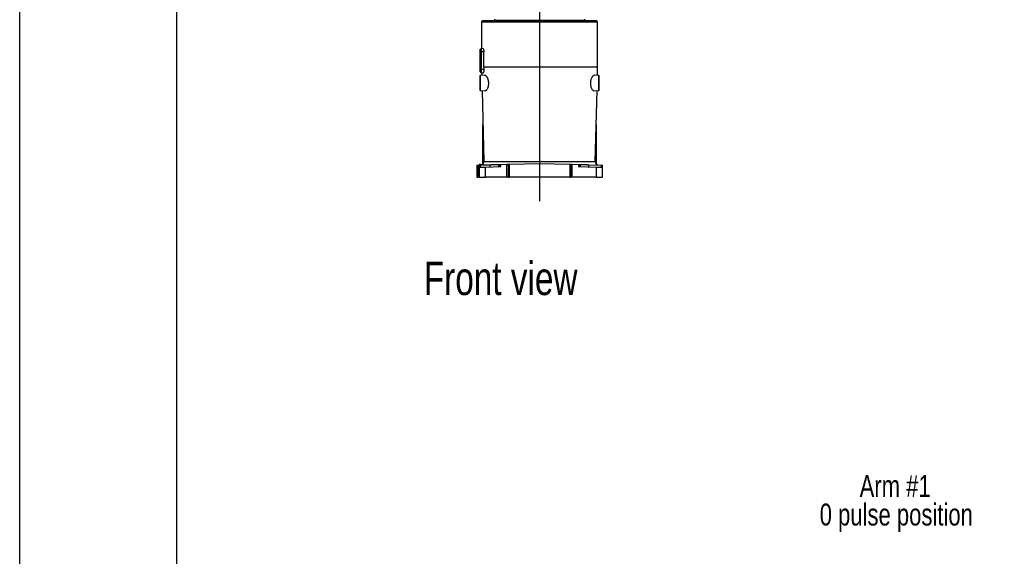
# Model space of a CAD drawing. Extents: x 0 to 841, y 0 to 594.
# Tile 2 of 65: x 0 to 157, y 184 to 270. Entities that reach past the tile are written whole.
import ezdxf

# ---------------------------------------------------------------- set-up
doc = ezdxf.new("R2010")
doc.units = 0
doc.layers.get('0').update_dxf_attribs({"linetype": 'CONTINUOUS'})
doc.styles.add('SLDTEXTSTYLE1', font='TXT', dxfattribs={"width": 0.75})
doc.dimstyles.new('SLDDIMSTYLE1', dxfattribs={"dimtxt": 3.5, "dimasz": 3.556, "dimexe": 0, "dimexo": 0.0625, "dimgap": 0.875, "dimtad": 1, "dimdec": 4, "dimlfac": 10, "dimzin": 12, "dimtxsty": 'SLDTEXTSTYLE1', "dimsah": 1, "dimcen": 0.09, "dimazin": 3, "dimtfac": 1, "dimtofl": 0, "dimtmove": 0, "dimatfit": 3, "dimtolj": 1, "dimtzin": 12})

# ---------------------------------------------------------------- blocks, each defined once
blk = doc.blocks.new('SW_NOTE_1')
at = {"color": 0, "linetype": 'CONTINUOUS', "char_height": 3.5, "attachment_point": 2, "style": 'SLDTEXTSTYLE1'}
for s, insert in [('Arm #1', (7.98, 4.51)), ('0 pulse position', (8.16, -0.01))]:
    blk.add_mtext(s, dxfattribs=dict(at, insert=insert))
blk = doc.blocks.new('_D_22')
at = {"color": 2, "linetype": 'CONTINUOUS'}
for p, q in [((82.87, 375.62), (82.87, 399.42)), ((63.07, 371.17), (48.51, 379.58))]:
    blk.add_line(p, q, dxfattribs=at)
blk.add_arc((82.87, 359.74), 38.68, 90, 150, dxfattribs=at)
for points in [[(82.87, 398.42), (79.3, 398.64), (79.34, 397.88)], [(49.37, 379.08), (51.61, 381.87), (50.97, 382.28)]]:
    blk.add_solid(points, dxfattribs=at)
at = {"color": 2, "linetype": 'CONTINUOUS', "char_height": 3.5, "attachment_point": 1, "rotation": 25.0204, "style": 'SLDTEXTSTYLE1'}
for s, insert in [('-200°', (62.9, 398.09, 0.01)), ('J4:', (56.18, 394.95, 0.01))]:
    blk.add_mtext(s, dxfattribs=dict(at, insert=insert))
blk = doc.blocks.new('_D_23')
at = {"color": 2, "linetype": 'CONTINUOUS'}
for p, q in [((82.87, 375.62), (82.87, 410.91)), ((63.07, 371.17), (38.56, 385.32))]:
    blk.add_line(p, q, dxfattribs=at)
blk.add_arc((82.87, 359.74), 50.17, 90, 150, dxfattribs=at)
for points in [[(82.87, 409.91), (79.3, 410.16), (79.33, 409.4)], [(39.43, 384.82), (41.64, 387.64), (40.99, 388.04)]]:
    blk.add_solid(points, dxfattribs=at)
at = {"color": 2, "linetype": 'CONTINUOUS', "char_height": 3.5, "attachment_point": 1, "rotation": 18.1928, "style": 'SLDTEXTSTYLE1'}
for s, insert in [('*6', (73.1, 414.08, 0.01)), ('-540°', (61.23, 410.18, 0.01)), ('J6:', (54.18, 407.87, 0.01))]:
    blk.add_mtext(s, dxfattribs=dict(at, insert=insert))
blk = doc.blocks.new('_D_24')
at = {"color": 2, "linetype": 'CONTINUOUS'}
for p, q in [((82.87, 375.62), (82.87, 400.11)), ((97.36, 368.11), (117.83, 379.93))]:
    blk.add_line(p, q, dxfattribs=at)
blk.add_arc((82.87, 359.74), 39.36, 30, 90, dxfattribs=at)
for points in [[(82.87, 399.11), (86.41, 398.57), (86.44, 399.33)], [(116.96, 379.43), (115.37, 382.63), (114.73, 382.22)]]:
    blk.add_solid(points, dxfattribs=at)
at = {"color": 2, "linetype": 'CONTINUOUS', "char_height": 3.5, "attachment_point": 1, "rotation": 334.9253, "style": 'SLDTEXTSTYLE1'}
for s, insert in [('J4:', (92.47, 403.7, 0.01)), ('+200°', (99.19, 400.55, 0.01))]:
    blk.add_mtext(s, dxfattribs=dict(at, insert=insert))
blk = doc.blocks.new('_D_25')
at = {"color": 2, "linetype": 'CONTINUOUS'}
for p, q in [((82.87, 375.62), (82.87, 411.42)), ((97.36, 368.11), (127.62, 385.58))]:
    blk.add_line(p, q, dxfattribs=at)
blk.add_arc((82.87, 359.74), 50.67, 30, 90, dxfattribs=at)
for points in [[(82.87, 410.42), (86.41, 409.91), (86.44, 410.67)], [(126.76, 385.08), (125.19, 388.3), (124.55, 387.89)]]:
    blk.add_solid(points, dxfattribs=at)
at = {"color": 2, "linetype": 'CONTINUOUS', "char_height": 3.5, "attachment_point": 1, "rotation": 335.0461, "style": 'SLDTEXTSTYLE1'}
for s, insert in [('J6:', (94.49, 415.21, 0.01)), ('+540°', (101.22, 412.07, 0.01)), ('*6', (113.7, 406.27, 0.01))]:
    blk.add_mtext(s, dxfattribs=dict(at, insert=insert))
blk = doc.blocks.new('SW_CENTERMARKSYMBOL_2')
at = {"color": 0, "linetype": 'CONTINUOUS'}
for p, q in [((0, 0.5), (0, 14.88)), ((-0.5, 0), (-11.32, 0)), ((0, 0), (-0.25, 0)), ((0, 0), (0, 0.25)), ((0, 0), (0, -0.25)), ((0, 0), (0.25, 0)), ((0.5, 0), (11.08, 0)), ((0, -0.5), (0, -119.03))]:
    blk.add_line(p, q, dxfattribs=at)

msp = doc.modelspace()

# ---------------------------------------------------------------- linework, layer by layer
at = {"color": 7, "linetype": 'CONTINUOUS'}
for p, q in [((0.078844, 0.21478), (0.078844, 594.21478)), ((25.078844, 10.21478), (25.078844, 584.21478)), ((73.622173, 269.24057), (73.622173, 264.998951)), ((75.672173, 269.69057), (75.672173, 269.54057)), ((75.672173, 269.54057), (90.072173, 269.54057)), ((75.922173, 269.54057), (75.922173, 269.44057)), ((89.822173, 269.44057), (89.822173, 269.54057)), ((90.072173, 269.54057), (90.072173, 269.69057)), ((92.122173, 262.04057), (92.122173, 269.24057)), ((73.863705, 265.007385), (73.575194, 264.99731)), ((73.575194, 264.49057), (73.382173, 264.49057)), ((73.382173, 264.49057), (73.382173, 261.69057)), ((73.575194, 264.99731), (73.575194, 264.49057)), ((74.001459, 264.49057), (73.575194, 264.49057)), ((73.575194, 264.49057), (73.575194, 261.69057)), ((74.001459, 262.04057), (74.001459, 264.49057)), ((92.122173, 262.04057), (74.001459, 262.04057)), ((74.001459, 262.04057), (74.011116, 261.69057)), ((92.088391, 260.75048), (92.122173, 262.04057)), ((73.422143, 260.742315), (73.372173, 260.69057)), ((73.372173, 260.69057), (73.372173, 258.39057)), ((73.575194, 261.69057), (73.382173, 261.69057)), ((74.157409, 260.767991), (73.422143, 260.742315)), ((73.422143, 260.742315), (73.422143, 258.338825)), ((74.011116, 261.69057), (73.575194, 261.69057)), ((73.575194, 261.69057), (73.575194, 261.183829)), ((73.575194, 261.183829), (73.887036, 261.17294)), ((73.644672, 261.181403), (73.655956, 260.75048)), ((92.322204, 260.742315), (91.586938, 260.767991)), ((92.322204, 258.338825), (92.322204, 260.742315)), ((92.372173, 260.69057), (92.322204, 260.742315)), ((92.372173, 258.39057), (92.372173, 260.69057)), ((73.372173, 258.39057), (73.422143, 258.338825)), ((73.422143, 258.338825), (74.225488, 258.310771)), ((73.719379, 258.328445), (74.014978, 247.039967)), ((91.518859, 258.310771), (92.322204, 258.338825)), ((91.729369, 247.039967), (92.024968, 258.328445)), ((92.322204, 258.338825), (92.372173, 258.39057)), ((73.862173, 246.644932), (73.862173, 252.87534)), ((73.872173, 252.493455), (73.872173, 246.655644)), ((91.872173, 246.655644), (91.872173, 252.493455)), ((91.882173, 252.87534), (91.882173, 246.644932)), ((72.872173, 246.478711), (72.872173, 244.54057)), ((73.072173, 244.54057), (73.072173, 246.483948)), ((73.462379, 246.59057), (73.272173, 246.59057)), ((73.272173, 246.59057), (73.272173, 246.489185)), ((73.272173, 246.489185), (73.272173, 246.139185)), ((73.454742, 246.493966), (75.002907, 246.534506)), ((73.454742, 246.143966), (73.454742, 246.493966)), ((73.462379, 246.494166), (73.462379, 246.59057)), ((73.462379, 246.59057), (73.80173, 246.59057)), ((74.245996, 246.164685), (76.68174, 246.228468)), ((75.002907, 246.184506), (75.002907, 246.534506)), ((76.366465, 246.570212), (76.487736, 246.573387)), ((76.366465, 246.220212), (76.366465, 246.570212)), ((76.487736, 246.573387), (76.487736, 246.223387)), ((76.68174, 246.578468), (77.677409, 246.60454)), ((76.68174, 246.228468), (76.68174, 246.578468)), ((77.677409, 244.54057), (77.677409, 246.60454)), ((77.872173, 246.60964), (77.872173, 244.54057)), ((78.072173, 246.614877), (82.857776, 246.740193)), ((78.072173, 244.54057), (78.072173, 246.614877)), ((82.886571, 246.740193), (87.672173, 246.614877)), ((87.672173, 246.614877), (87.672173, 244.54057)), ((87.872173, 244.54057), (87.872173, 246.60964)), ((88.066938, 244.54057), (88.066938, 246.60454)), ((88.066938, 246.60454), (89.062607, 246.578468)), ((89.062607, 246.578468), (89.062607, 246.228468)), ((89.062607, 246.228468), (91.89835, 246.154211)), ((89.256611, 246.223387), (89.256611, 246.573387)), ((89.256611, 246.573387), (89.377881, 246.570212)), ((89.377881, 246.220212), (89.377881, 246.570212)), ((90.74144, 246.184506), (90.74144, 246.534506)), ((90.74144, 246.534506), (92.689605, 246.483491)), ((92.689605, 246.483491), (92.689605, 246.133491)), ((92.872173, 246.128711), (92.872173, 246.478711)), ((73.272173, 246.139185), (73.272173, 244.54057)), ((74.245996, 244.54057), (74.245996, 246.164685)), ((91.89835, 246.154211), (91.89835, 244.54057)), ((92.872173, 244.54057), (92.872173, 246.128711)), ((72.872173, 244.54057), (73.072173, 244.54057)), ((73.272173, 244.54057), (73.072173, 244.54057)), ((73.272173, 244.54057), (74.245996, 244.54057)), ((77.677409, 244.54057), (74.245996, 244.54057)), ((77.872173, 244.54057), (77.677409, 244.54057)), ((77.872173, 244.54057), (78.072173, 244.54057)), ((87.672173, 244.54057), (78.072173, 244.54057)), ((87.672173, 244.54057), (87.872173, 244.54057)), ((88.066938, 244.54057), (87.872173, 244.54057)), ((91.89835, 244.54057), (88.066938, 244.54057)), ((91.89835, 244.54057), (92.872173, 244.54057))]:
    msp.add_line(p, q, dxfattribs=at)
at = {"color": 8, "linetype": 'CONTINUOUS'}
for p, q in [((92.122173, 269.24057), (73.622173, 269.24057)), ((74.014978, 247.039967), (91.729369, 247.039967))]:
    msp.add_line(p, q, dxfattribs=at)
at = {"color": 7, "linetype": 'CONTINUOUS'}
for centre, radius, start, end in [((73.822173, 269.24057), 0.2, 90, 180), ((91.922173, 269.24057), 0.2, 0, 90), ((73.582173, 264.797432), 0.2, 92, 180), ((73.582173, 261.383708), 0.2, 180, 268), ((73.465167, 247.02557), 0.55, 286.57984695, 1.5), ((82.872173, 246.190381), 0.55, 88.5, 91.5), ((92.27918, 247.02557), 0.55, 178.5, 253.42629608)]:
    msp.add_arc(centre, radius, start, end, dxfattribs=at)
for points, knots in [([(91.922173, 269.44057), (91.922173, 269.44057), (90.968646, 269.44057), (87.574334, 269.44057), (85.272315, 269.44057), (80.472032, 269.44057), (78.170013, 269.44057), (74.775701, 269.44057), (73.822173, 269.44057), (73.822173, 269.44057)], [0, 0, 0, 0, 0.25, 0.25, 0.5, 0.5, 0.75, 0.75, 1, 1, 1, 1]), ([(73.863705, 265.007385), (73.871628, 265.007662), (73.87962, 265.004622), (73.891696, 264.995315), (73.895736, 264.991415), (73.90384, 264.981991), (73.907923, 264.976431), (73.919962, 264.957585), (73.927762, 264.94213), (73.942823, 264.905481), (73.950149, 264.884009), (73.963555, 264.836734), (73.969692, 264.810869), (73.977936, 264.768628), (73.980536, 264.753876), (73.985294, 264.723715), (73.987456, 264.708305), (73.993285, 264.661106), (73.9963, 264.628355), (74.000415, 264.560134), (74.001459, 264.525501), (74.001459, 264.49057)], [0, 0, 0, 0, 0.125, 0.125, 0.1875, 0.1875, 0.25, 0.25, 0.375, 0.375, 0.5, 0.5, 0.625, 0.625, 0.6875, 0.6875, 0.75, 0.75, 0.875, 0.875, 1, 1, 1, 1]), ([(74.011116, 261.69057), (74.012078, 261.655703), (74.011988, 261.621428), (74.009812, 261.554016), (74.007681, 261.520516), (74.00161, 261.457155), (73.997691, 261.427161), (73.990581, 261.384666), (73.987991, 261.370871), (73.982517, 261.344688), (73.979625, 261.332234), (73.970517, 261.296732), (73.963834, 261.27542), (73.94958, 261.238301), (73.942155, 261.222827), (73.926822, 261.197794), (73.918839, 261.188203), (73.902926, 261.175689), (73.894974, 261.172662), (73.887036, 261.17294)], [0, 0, 0, 0, 0.125, 0.125, 0.25, 0.25, 0.375, 0.375, 0.4375, 0.4375, 0.5, 0.5, 0.625, 0.625, 0.75, 0.75, 0.875, 0.875, 1, 1, 1, 1]), ([(74.157409, 260.767991), (74.185181, 260.768961), (74.213852, 260.762072), (74.258087, 260.740776), (74.273038, 260.731835), (74.303325, 260.710243), (74.318739, 260.697517), (74.364904, 260.654167), (74.395464, 260.618622), (74.440651, 260.55549), (74.455602, 260.532799), (74.485202, 260.483991), (74.499893, 260.457773), (74.54246, 260.375462), (74.56914, 260.315323), (74.605996, 260.216859), (74.617751, 260.182651), (74.640038, 260.111259), (74.650496, 260.07426), (74.67907, 259.961459), (74.694666, 259.883077), (74.712161, 259.760397), (74.717028, 259.718338), (74.724448, 259.634043), (74.727011, 259.591914), (74.729876, 259.507692), (74.730177, 259.465599), (74.728499, 259.38145), (74.726502, 259.339163), (74.71713, 259.214022), (74.706548, 259.134023), (74.68493, 259.01883), (74.676705, 258.981036), (74.658683, 258.908242), (74.648908, 258.873265), (74.627998, 258.805997), (74.616863, 258.773706), (74.593349, 258.711744), (74.580905, 258.681937), (74.542393, 258.597667), (74.51522, 258.548296), (74.458692, 258.462314), (74.429118, 258.425609), (74.370391, 258.367531), (74.341019, 258.345732), (74.297169, 258.324021), (74.282538, 258.318624), (74.253719, 258.311768), (74.239504, 258.310282), (74.225488, 258.310771)], [0, 0, 0, 0, 0.0625, 0.0625, 0.09375, 0.09375, 0.125, 0.125, 0.1875, 0.1875, 0.21875, 0.21875, 0.25, 0.25, 0.3125, 0.3125, 0.34375, 0.34375, 0.375, 0.375, 0.4375, 0.4375, 0.46875, 0.46875, 0.5, 0.5, 0.53125, 0.53125, 0.5625, 0.5625, 0.625, 0.625, 0.65625, 0.65625, 0.6875, 0.6875, 0.71875, 0.71875, 0.75, 0.75, 0.8125, 0.8125, 0.875, 0.875, 0.9375, 0.9375, 0.96875, 0.96875, 1, 1, 1, 1]), ([(91.518859, 258.310771), (91.49085, 258.309793), (91.46232, 258.316652), (91.41883, 258.337994), (91.404219, 258.346965), (91.374792, 258.368667), (91.359901, 258.381476), (91.315598, 258.425154), (91.286636, 258.461035), (91.244416, 258.524939), (91.230549, 258.547933), (91.203324, 258.597459), (91.189932, 258.62409), (91.151562, 258.707707), (91.128074, 258.768849), (91.096666, 258.869055), (91.086839, 258.903883), (91.068653, 258.976608), (91.060409, 259.014095), (91.038647, 259.128511), (91.027929, 259.207942), (91.018258, 259.332124), (91.016114, 259.374549), (91.014183, 259.459426), (91.014376, 259.502086), (91.018467, 259.63035), (91.025769, 259.713944), (91.048702, 259.877573), (91.064582, 259.958255), (91.102558, 260.109075), (91.124705, 260.180065), (91.174438, 260.313593), (91.201298, 260.374184), (91.243733, 260.456446), (91.258245, 260.482429), (91.287927, 260.531525), (91.303057, 260.554551), (91.348473, 260.61814), (91.379044, 260.653712), (91.424998, 260.696983), (91.44039, 260.709752), (91.470902, 260.731584), (91.485945, 260.740605), (91.530405, 260.762067), (91.559153, 260.768961), (91.586938, 260.767991)], [0, 0, 0, 0, 0.0625, 0.0625, 0.09375, 0.09375, 0.125, 0.125, 0.1875, 0.1875, 0.21875, 0.21875, 0.25, 0.25, 0.3125, 0.3125, 0.34375, 0.34375, 0.375, 0.375, 0.4375, 0.4375, 0.46875, 0.46875, 0.5, 0.5, 0.5625, 0.5625, 0.625, 0.625, 0.6875, 0.6875, 0.75, 0.75, 0.78125, 0.78125, 0.8125, 0.8125, 0.875, 0.875, 0.90625, 0.90625, 0.9375, 0.9375, 1, 1, 1, 1]), ([(72.872173, 246.478711), (72.872252, 246.478713), (72.872407, 246.478717), (72.873656, 246.478749), (72.875651, 246.478802), (72.878462, 246.478875), (72.882071, 246.47897), (72.889606, 246.479167), (72.904082, 246.479546), (72.928257, 246.480179), (72.955348, 246.480889), (72.983091, 246.481615), (73.012112, 246.482375), (73.041785, 246.483152), (73.062, 246.483681), (73.072173, 246.483948)], [0, 0, 0, 0, 0.0408501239, 0.0813614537, 0.1216982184, 0.1620267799, 0.202513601, 0.2433232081, 0.3715668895, 0.499989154, 0.6049241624, 0.7100371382, 0.8069518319, 0.9028493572, 1, 1, 1, 1]), ([(73.072173, 246.483948), (73.076914, 246.484072), (73.086353, 246.484319), (73.1004, 246.484687), (73.114248, 246.48505), (73.127896, 246.485407), (73.141343, 246.485759), (73.161221, 246.48628), (73.186506, 246.486942), (73.214313, 246.48767), (73.237652, 246.488281), (73.254169, 246.488714), (73.264864, 246.488994), (73.27105, 246.489156), (73.271798, 246.489175), (73.272173, 246.489185)], [0, 0, 0, 0, 0.0453077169, 0.0902013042, 0.1349050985, 0.1796462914, 0.2246515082, 0.2701434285, 0.3847983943, 0.5001019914, 0.6150795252, 0.7300437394, 0.8203384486, 0.9097159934, 1, 1, 1, 1]), ([(73.272173, 246.489185), (73.272274, 246.489188), (73.272476, 246.489193), (73.274092, 246.489235), (73.276674, 246.489303), (73.280316, 246.489398), (73.287464, 246.489585), (73.300779, 246.489934), (73.322719, 246.490509), (73.347873, 246.491167), (73.37374, 246.491845), (73.40037, 246.492542), (73.427064, 246.493241), (73.445482, 246.493723), (73.454742, 246.493966)], [0, 0, 0, 0, 0.0491018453, 0.0978033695, 0.1463610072, 0.1950334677, 0.244077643, 0.3719422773, 0.4999894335, 0.6090610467, 0.7183152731, 0.8123940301, 0.9056722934, 1, 1, 1, 1]), ([(75.002907, 246.534506), (75.01506, 246.534824), (75.039346, 246.53546), (75.075635, 246.53641), (75.111774, 246.537357), (75.147757, 246.538299), (75.183586, 246.539237), (75.219259, 246.540171), (75.254778, 246.541101), (75.320661, 246.542827), (75.415643, 246.545314), (75.534163, 246.548417), (75.645634, 246.551336), (75.782285, 246.554915), (75.937404, 246.558977), (76.069259, 246.562429), (76.15931, 246.564787), (76.220134, 246.56638), (76.272334, 246.567747), (76.308338, 246.56869), (76.332033, 246.56931), (76.347183, 246.569707), (76.359063, 246.570018), (76.363996, 246.570147), (76.366465, 246.570212)], [0, 0, 0, 0, 0.0174941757, 0.0349615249, 0.0524124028, 0.0698571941, 0.087306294, 0.1047700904, 0.1222589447, 0.1397831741, 0.2027364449, 0.2657373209, 0.3251317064, 0.3845060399, 0.5000221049, 0.6155347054, 0.674856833, 0.7342938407, 0.7972396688, 0.8602350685, 0.8952250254, 0.9301269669, 0.9650241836, 1, 1, 1, 1]), ([(76.487736, 246.573387), (76.488245, 246.573401), (76.48926, 246.573427), (76.492023, 246.5735), (76.495689, 246.573596), (76.500346, 246.573718), (76.509003, 246.573944), (76.524177, 246.574342), (76.547709, 246.574958), (76.573608, 246.575636), (76.599712, 246.57632), (76.626647, 246.577025), (76.653848, 246.577737), (76.672408, 246.578223), (76.68174, 246.578468)], [0, 0, 0, 0, 0.0488128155, 0.0972459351, 0.1455426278, 0.1939482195, 0.2427063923, 0.3712515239, 0.4999844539, 0.606271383, 0.712745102, 0.808687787, 0.9038083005, 1, 1, 1, 1]), ([(77.677409, 246.60454), (77.682054, 246.604662), (77.691303, 246.604904), (77.705041, 246.605264), (77.718568, 246.605618), (77.731881, 246.605967), (77.74498, 246.60631), (77.764382, 246.606818), (77.789051, 246.607464), (77.816141, 246.608173), (77.838827, 246.608767), (77.85482, 246.609186), (77.865139, 246.609456), (77.871091, 246.609612), (77.871811, 246.609631), (77.872173, 246.60964)], [0, 0, 0, 0, 0.0451817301, 0.0899663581, 0.1345691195, 0.1792078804, 0.2240999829, 0.2694591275, 0.3844552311, 0.5000977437, 0.6154023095, 0.7307201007, 0.8207661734, 0.9099430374, 1, 1, 1, 1]), ([(77.872173, 246.60964), (77.872252, 246.609642), (77.872407, 246.609646), (77.873656, 246.609679), (77.875651, 246.609731), (77.878462, 246.609805), (77.882071, 246.609899), (77.889606, 246.610097), (77.904082, 246.610476), (77.928257, 246.611109), (77.955348, 246.611818), (77.983091, 246.612545), (78.012112, 246.613305), (78.041785, 246.614082), (78.062, 246.614611), (78.072173, 246.614877)], [0, 0, 0, 0, 0.0408501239, 0.08136145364, 0.12169821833, 0.16202677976, 0.20251360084, 0.24332320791, 0.3715668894, 0.49998915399, 0.60492416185, 0.71003713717, 0.80695183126, 0.90284935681, 1, 1, 1, 1]), ([(87.672173, 246.614877), (87.676559, 246.614763), (87.685284, 246.614534), (87.698266, 246.614194), (87.711054, 246.613859), (87.723647, 246.61353), (87.736044, 246.613205), (87.748246, 246.612885), (87.766209, 246.612415), (87.788987, 246.611819), (87.816065, 246.611109), (87.840253, 246.610476), (87.856708, 246.610045), (87.866237, 246.609796), (87.871255, 246.609664), (87.871866, 246.609648), (87.872173, 246.60964)], [0, 0, 0, 0, 0.0419149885, 0.083381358, 0.1245735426, 0.1656694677, 0.2068483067, 0.2482881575, 0.2901637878, 0.395095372, 0.5001817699, 0.6284259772, 0.756826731, 0.8379940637, 0.9186076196, 1, 1, 1, 1]), ([(87.872173, 246.60964), (87.872266, 246.609638), (87.872449, 246.609633), (87.873927, 246.609594), (87.876288, 246.609532), (87.879615, 246.609445), (87.883891, 246.609333), (87.891742, 246.609128), (87.9055, 246.608768), (87.928157, 246.608174), (87.955269, 246.607464), (87.983922, 246.606714), (88.01221, 246.605973), (88.039246, 246.605265), (88.057677, 246.604783), (88.066938, 246.60454)], [0, 0, 0, 0, 0.045175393, 0.0899539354, 0.1345512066, 0.1791854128, 0.2240742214, 0.2694316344, 0.3844133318, 0.5000539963, 0.6153603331, 0.7306925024, 0.8207435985, 0.9099305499, 1, 1, 1, 1]), ([(89.062607, 246.578468), (89.067294, 246.578345), (89.076622, 246.578101), (89.090468, 246.577738), (89.104086, 246.577381), (89.117471, 246.577031), (89.130623, 246.576687), (89.148646, 246.576215), (89.170727, 246.575636), (89.196613, 246.574959), (89.220158, 246.574342), (89.23694, 246.573903), (89.247456, 246.573627), (89.253767, 246.573462), (89.25566, 246.573412), (89.256611, 246.573387)], [0, 0, 0, 0, 0.04831690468, 0.09615491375, 0.14374690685, 0.19132937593, 0.23913895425, 0.28740893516, 0.39369007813, 0.50014382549, 0.62868774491, 0.7574054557, 0.83833821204, 0.91882430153, 1, 1, 1, 1]), ([(89.377881, 246.570212), (89.379031, 246.570182), (89.38133, 246.570122), (89.385897, 246.570002), (89.391279, 246.569861), (89.397558, 246.569697), (89.404711, 246.569509), (89.412745, 246.569299), (89.421658, 246.569066), (89.439895, 246.568588), (89.472004, 246.567747), (89.524182, 246.566381), (89.585019, 246.564788), (89.675065, 246.56243), (89.806943, 246.558977), (89.962035, 246.554915), (90.098684, 246.551337), (90.210122, 246.548419), (90.328673, 246.545315), (90.435212, 246.542525), (90.524899, 246.540176), (90.596457, 246.538302), (90.668639, 246.536412), (90.717155, 246.535142), (90.74144, 246.534506)], [0, 0, 0, 0, 0.017492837, 0.0349589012, 0.0524085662, 0.0698522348, 0.0873003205, 0.1047632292, 0.1222513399, 0.1397749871, 0.2027205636, 0.2657162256, 0.3251044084, 0.3844753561, 0.4999879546, 0.6155040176, 0.6748295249, 0.7342727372, 0.7972237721, 0.860226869, 0.8952181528, 0.9301219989, 0.9650215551, 1, 1, 1, 1]), ([(92.689605, 246.483491), (92.694261, 246.483369), (92.703528, 246.483127), (92.717212, 246.482768), (92.730613, 246.482418), (92.743724, 246.482074), (92.756546, 246.481738), (92.774458, 246.481269), (92.796462, 246.480693), (92.821605, 246.480035), (92.843557, 246.47946), (92.858299, 246.479074), (92.866839, 246.47885), (92.871346, 246.478732), (92.871897, 246.478718), (92.872173, 246.478711)], [0, 0, 0, 0, 0.0473803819, 0.0942922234, 0.1409630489, 0.1876239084, 0.2345059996, 0.2818372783, 0.3909033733, 0.5001391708, 0.6280022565, 0.7560367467, 0.83743893, 0.9183605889, 1, 1, 1, 1]), ([(73.272173, 246.139185), (73.272266, 246.139187), (73.272452, 246.139192), (73.273941, 246.139231), (73.276317, 246.139294), (73.279667, 246.139381), (73.283968, 246.139494), (73.292845, 246.139726), (73.309879, 246.140172), (73.340883, 246.140984), (73.380907, 246.142032), (73.446942, 246.143761), (73.544841, 246.146325), (73.662358, 246.149402), (73.761672, 246.152003), (73.842551, 246.154121), (73.925716, 246.156299), (74.001129, 246.158273), (74.068552, 246.160039), (74.12721, 246.161575), (74.186397, 246.163125), (74.226104, 246.164165), (74.245996, 246.164685)], [0, 0, 0, 0, 0.0200066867, 0.0399932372, 0.0599788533, 0.0799827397, 0.1000240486, 0.1201218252, 0.1818478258, 0.243452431, 0.3066778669, 0.3701506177, 0.4999295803, 0.6103759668, 0.6704820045, 0.7306231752, 0.7880939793, 0.8455989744, 0.8842484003, 0.9227732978, 0.9613113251, 1, 1, 1, 1]), ([(91.89835, 246.154211), (91.908309, 246.15395), (91.9282, 246.153429), (91.957948, 246.15265), (91.987568, 246.151875), (92.017056, 246.151103), (92.046414, 246.150334), (92.07564, 246.149569), (92.104737, 246.148807), (92.15267, 246.147551), (92.218617, 246.145825), (92.301766, 246.143647), (92.382661, 246.141529), (92.48198, 246.138928), (92.5995, 246.135851), (92.697449, 246.133286), (92.763445, 246.131558), (92.803431, 246.130511), (92.83446, 246.129698), (92.853893, 246.129189), (92.865105, 246.128896), (92.871067, 246.12874), (92.871805, 246.12872), (92.872173, 246.128711)], [0, 0, 0, 0, 0.0193667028, 0.0386807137, 0.0579591, 0.0772190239, 0.0964776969, 0.1157523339, 0.1350601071, 0.1544181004, 0.2118890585, 0.2693908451, 0.3294991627, 0.3896394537, 0.5000820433, 0.6298965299, 0.6932151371, 0.7565653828, 0.8181358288, 0.8798944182, 0.9200130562, 0.9599970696, 1, 1, 1, 1])]:
    msp.add_open_spline(points, degree=3, knots=knots, dxfattribs=at)
for points in [[(73.382173, 264.797432), (73.382173, 264.797432), (73.382173, 264.659932), (73.382173, 264.49057)], [(73.382173, 261.69057), (73.382173, 261.521208), (73.382173, 261.383708), (73.382173, 261.383708)]]:
    msp.add_open_spline(points, degree=3, dxfattribs=at)

# ---------------------------------------------------------------- block references
at = {"color": 4, "linetype": 'CONTINUOUS'}
msp.add_blockref('SW_CENTERMARKSYMBOL_2', (82.872173, 359.740569), dxfattribs=at)
at = {"color": 7, "linetype": 'CONTINUOUS'}
msp.add_blockref('SW_NOTE_1', (131.519219, 192.613316), dxfattribs=at)

# ---------------------------------------------------------------- texts
at = {"color": 7, "linetype": 'CONTINUOUS', "insert": (64.435018, 231.077283), "char_height": 5.2916667, "attachment_point": 1, "style": 'SLDTEXTSTYLE1'}
msp.add_mtext('Front view', dxfattribs=at)

# ---------------------------------------------------------------- dimensions: what is measured, and where the dimension line sits
at = {"color": 2, "linetype": 'CONTINUOUS'}
for base, line1, line2, text, picture, middle in [((57.789276, 403.185423), ((82.872173, 374.62151), (82.872173, 240.709762)), ((75.857367, 363.790569), (63.940385, 370.670843)), 'J6: <> *6', '_D_23', (67.209622, 407.398638)), ((108.20836, 403.627459), ((89.885538, 363.793064), (96.494955, 367.609013)), ((82.872173, 374.62151), (82.872173, 240.709762)), 'J6: <> *6', '_D_25', (104.250301, 405.685872)), ((102.554478, 393.834649), ((89.885538, 363.793064), (96.494955, 367.609013)), ((82.872173, 374.62151), (82.872173, 240.709762)), 'J4: <>', '_D_24', (99.554857, 395.398638)), ((63.532121, 393.238522), ((82.872173, 374.62151), (82.872173, 240.709762)), ((75.857367, 363.790569), (63.940385, 370.670843)), 'J4: <>', '_D_22', (66.512768, 394.790823))]:
    dim = msp.add_angular_dim_2l(base=base, line1=line1, line2=line2, text=text, dimstyle='SLDDIMSTYLE1', dxfattribs=at)
    dim.commit()
    dim.dimension.update_dxf_attribs({"geometry": picture, "text_midpoint": middle, "dimtype": 162})

doc.saveas('drawing.dxf')
